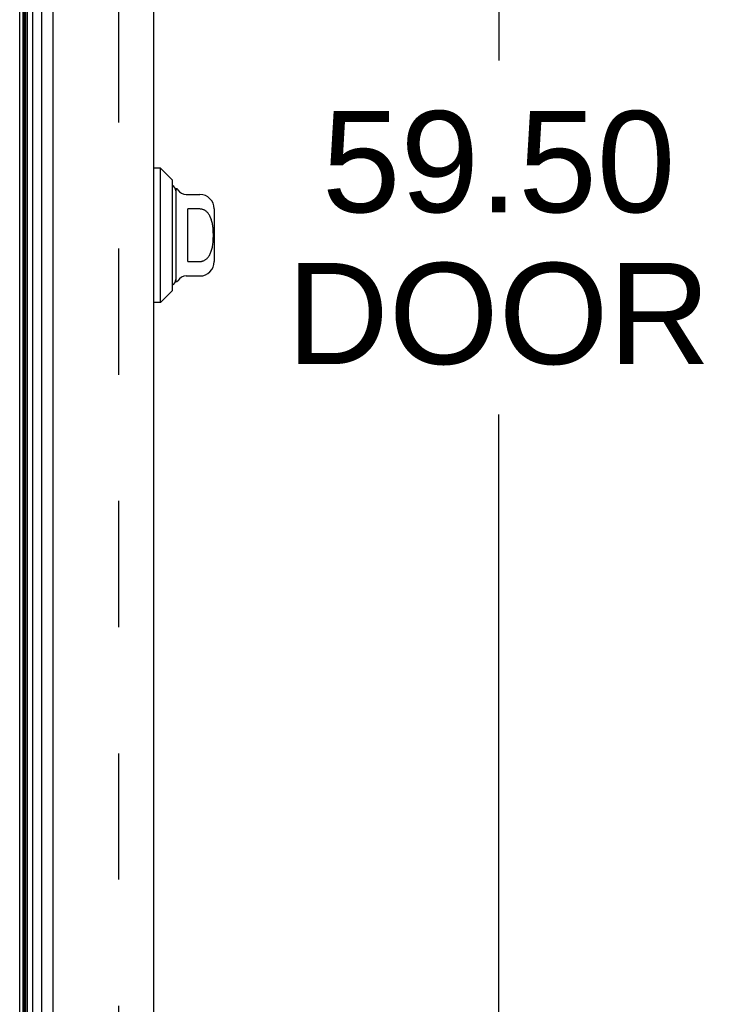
# Model space of a CAD drawing. Header units: inches. Extents: x 0 to 188, y 0 to 122.
# Tile 13 of 102: x 24.03 to 29.71, y 53.23 to 61.32. Entities that reach past the tile are written whole.
import ezdxf

# ---------------------------------------------------------------- set-up
doc = ezdxf.new("R2010")
doc.units = ezdxf.units.IN
doc.header["$LTSCALE"] = 10.363855
doc.header["$MEASUREMENT"] = 0
doc.linetypes.add('HIDDEN', pattern=[0.2, 0.1, -0.1])
doc.layers.get('0').update_dxf_attribs({"linetype": 'CONTINUOUS'})
for name, color, linetype in [('DEFAULT_2', 8, 'HIDDEN'), ('DIMENSIONS', 7, 'CONTINUOUS'), ('DOOR_ASSEMBLY', 7, 'CONTINUOUS')]:
    doc.layers.add(name, color=color, linetype=linetype)
doc.styles.get("Standard").update_dxf_attribs({"font": 'arial.ttf'})
doc.dimstyles.new('DIMSTYLE_1', dxfattribs={"dimtxt": 0.831325, "dimasz": 1.108434, "dimexe": 0.09, "dimexo": 0.07, "dimgap": 0.0375, "dimtad": 0, "dimtih": 1, "dimtoh": 1, "dimzin": 4, "dimdsep": 46, "dimtxsty": 'Standard', "dimblk": '_FILLED', "dimblk1": '_FILLED', "dimblk2": '_FILLED', "dimcen": 0.09, "dimazin": 1, "dimtfac": 1, "dimtdec": 3, "dimtofl": 0, "dimtmove": 0, "dimatfit": 3, "dimldrblk": '_FILLED', "dimfxl": 0, "dimtolj": 1, "dimtzin": 4, "dimarcsym": 0})

# ---------------------------------------------------------------- blocks, each defined once
blk = doc.blocks.new('_FILLED')
at = {"color": 0, "linetype": 'ByBlock'}
blk.add_solid([(0, 0), (-1, 0.2), (-1, -0.2)], dxfattribs=at)
blk = doc.blocks.new('*D12')
at = {"layer": 'DIMENSIONS', "color": 2, "linetype": 'Continuous'}
for p, q in [((25.7725, 89.3013), (28.9679, 89.3013)), ((27.9703, 89.3013), (27.9703, 60.9872)), ((27.9703, 29.8013), (27.9703, 58.0776)), ((25.7725, 29.8013), (28.9679, 29.8013))]:
    blk.add_line(p, q, dxfattribs=at)
at = {"layer": 'DIMENSIONS', "color": 2, "linetype": 'Continuous', "xscale": 1.1084337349, "yscale": 1.1084337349, "zscale": 1.1084337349}
for p, rotation in [((27.9703, 89.3013), 90), ((27.9703, 29.8013), 270)]:
    blk.add_blockref('_FILLED', p, dxfattribs=dict(at, rotation=rotation))
at = {"layer": 'DIMENSIONS', "color": 2, "linetype": 'Continuous', "insert": (27.9703, 60.5716), "char_height": 0.83133, "width": 3.479823, "attachment_point": 2, "line_spacing_factor": 0.9}
blk.add_mtext('59.50\\PDOOR', dxfattribs=at)

msp = doc.modelspace()

# ---------------------------------------------------------------- linework, layer by layer
at = {"color": 3, "linetype": 'Continuous'}
msp.add_line((24.0326, 29.6263), (24.0326, 89.4696), dxfattribs=at)
at = {"layer": 'DEFAULT_2', "color": 8, "linetype": 'HIDDEN'}
msp.add_line((24.8451, 88.4601), (24.8451, 30.6425), dxfattribs=at)
at = {"layer": 'DOOR_ASSEMBLY', "color": 7, "linetype": 'Continuous'}
for p, q in [((24.0615, 29.8832), (24.0615, 89.2194)), ((24.0959, 29.8949), (24.0959, 89.2077)), ((24.1393, 89.2167), (24.1393, 29.8859)), ((24.0735, 29.904), (24.0735, 89.1986)), ((24.0822, 29.9016), (24.0822, 89.201)), ((24.2145, 29.9143), (24.2145, 89.1883)), ((25.1906, 60.1025), (25.1316, 60.1025)), ((25.2891, 60.0041), (25.1906, 60.1025)), ((25.1906, 59.0001), (25.1906, 60.1025)), ((25.2891, 59.0985), (25.2891, 60.0041)), ((25.3166, 59.9352), (25.3166, 59.1674)), ((25.4019, 59.8859), (25.5135, 59.8859)), ((25.5135, 59.7669), (25.415, 59.7669)), ((25.415, 59.3357), (25.415, 59.7669)), ((25.6316, 59.7678), (25.6316, 59.3348)), ((25.415, 59.3357), (25.5135, 59.3357)), ((25.4019, 59.2167), (25.5135, 59.2167)), ((25.2891, 59.0985), (25.1906, 59.0001)), ((25.1906, 59.0001), (25.1316, 59.0001))]:
    msp.add_line(p, q, dxfattribs=at)
at = {"layer": 'DOOR_ASSEMBLY', "color": 3, "linetype": 'Continuous'}
for p, q in [((24.3066, 29.9363), (24.3066, 89.1663)), ((25.1316, 89.1663), (25.1316, 29.9363))]:
    msp.add_line(p, q, dxfattribs=at)
at = {"layer": 'DOOR_ASSEMBLY', "color": 7, "linetype": 'Continuous'}
msp.add_lwpolyline([(25.5135, 59.3357), (25.5178, 59.3358), (25.5222, 59.3362), (25.5265, 59.3368), (25.5308, 59.3377), (25.5351, 59.3388), (25.5394, 59.3402), (25.5437, 59.3418), (25.548, 59.3438), (25.5523, 59.346), (25.5565, 59.3485), (25.5607, 59.3513), (25.5648, 59.3544), (25.5689, 59.3578), (25.5729, 59.3616), (25.5769, 59.3657), (25.5809, 59.3702), (25.5848, 59.3751), (25.5885, 59.3804), (25.5922, 59.3862), (25.5958, 59.3923), (25.5991, 59.3989), (25.6023, 59.4059), (25.6053, 59.4132), (25.6081, 59.4208), (25.6106, 59.4287), (25.6129, 59.4369), (25.6149, 59.4453), (25.6168, 59.454), (25.6184, 59.4629), (25.6198, 59.472), (25.621, 59.4814), (25.6221, 59.4909), (25.6229, 59.5006), (25.6236, 59.5105), (25.6242, 59.5206), (25.6245, 59.5307), (25.6248, 59.5409), (25.6248, 59.5511), (25.6248, 59.5614), (25.6245, 59.5715), (25.6242, 59.5817), (25.6237, 59.5917), (25.623, 59.6016), (25.6221, 59.6113), (25.6211, 59.6209), (25.6199, 59.6302), (25.6185, 59.6394), (25.6168, 59.6483), (25.615, 59.6569), (25.613, 59.6653), (25.6107, 59.6735), (25.6082, 59.6815), (25.6054, 59.6891), (25.6024, 59.6965), (25.5992, 59.7035), (25.5958, 59.7102), (25.5923, 59.7164), (25.5886, 59.7221), (25.5848, 59.7275), (25.5809, 59.7324), (25.577, 59.7369), (25.573, 59.741), (25.5689, 59.7448), (25.5648, 59.7482), (25.5607, 59.7513), (25.5565, 59.7541), (25.5523, 59.7566), (25.548, 59.7588), (25.5437, 59.7608), (25.5394, 59.7624), (25.5351, 59.7638), (25.5308, 59.7649), (25.5265, 59.7658), (25.5222, 59.7664), (25.5178, 59.7668), (25.5135, 59.7669)], dxfattribs=at)
for centre, radius, start, end in [((25.2674, 59.9155), 0.0492, 0, 63.88511), ((25.3167, 59.9155), 0.0197, 30, 90.11459), ((25.4019, 59.9647), 0.0787, 210, 270), ((25.5135, 59.7678), 0.1181, 0, 90), ((25.5135, 59.3348), 0.1181, 270, 360), ((25.4019, 59.1379), 0.0787, 90, 150), ((25.2674, 59.1871), 0.0492, 296.11489, 360), ((25.3167, 59.1871), 0.0197, 269.88541, 330)]:
    msp.add_arc(centre, radius, start, end, dxfattribs=at)

# ---------------------------------------------------------------- dimensions: what is measured, and where the dimension line sits
at = {"layer": 'DIMENSIONS', "color": 2, "linetype": 'Continuous'}
dim = msp.add_linear_dim(base=(27.9703, 29.8013), p1=(25.7025, 89.3013), p2=(25.7025, 29.8013), angle=270, text='<>\\PDOOR', dimstyle='DIMSTYLE_1', dxfattribs=at)
dim.commit()
dim.dimension.update_dxf_attribs({"geometry": '*D12', "text_midpoint": (27.9703, 59.5324), "dimtype": 160})

doc.saveas('drawing.dxf')
